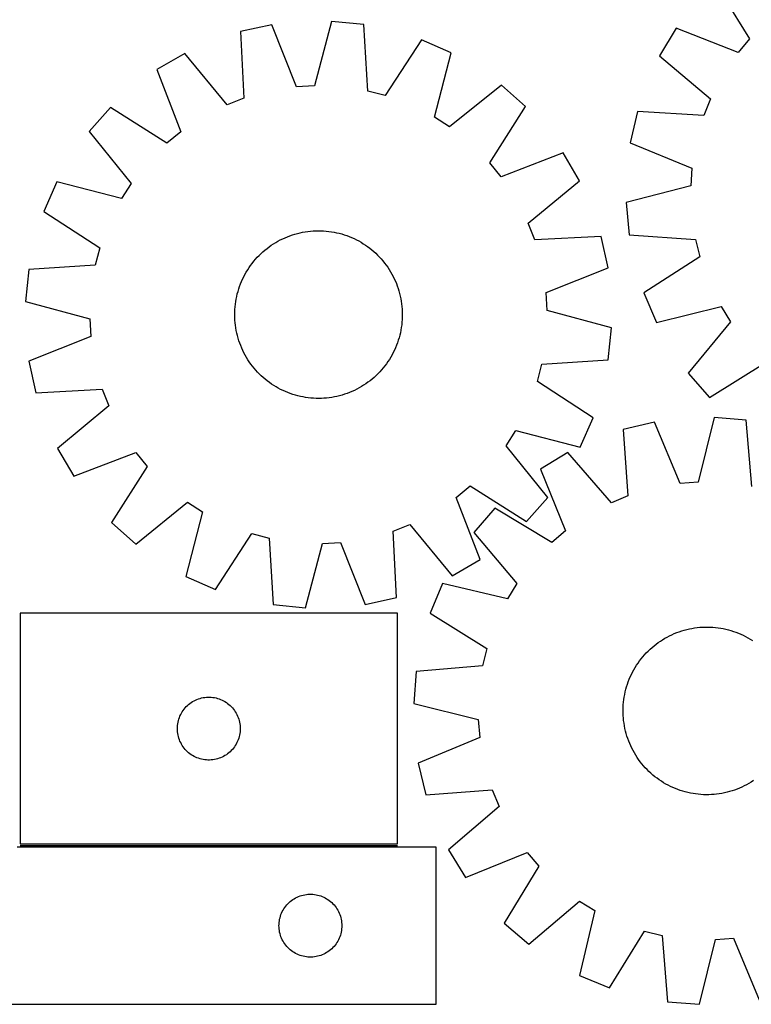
# Model space of a CAD drawing. Header units: millimetres. Extents: x 7 to 1493, y 7 to 2993.
# Tile 6 of 13: x 392 to 742, y 2116 to 2585. Entities that reach past the tile are written whole.
import ezdxf

# ---------------------------------------------------------------- set-up
doc = ezdxf.new("R2010")
doc.units = ezdxf.units.MM
doc.layers.add('COMMON', color=5, linetype='CONTINUOUS', true_color=0x0000ff)
doc.layers.add('CUT', color=7, linetype='CONTINUOUS', true_color=0x000000)

msp = doc.modelspace()

# ---------------------------------------------------------------- linework, layer by layer
at = {"layer": 'COMMON'}
msp.add_line((392.545868, 2191.451934), (572.545868, 2191.451934), dxfattribs=at)
at = {"layer": 'CUT'}
for p, q in [((723.922159, 2603.182704), (740.68243, 2576.199968)), ((541.193387, 2584.537538), (532.95481, 2553.860175)), ((556.502927, 2583.005045), (541.193387, 2584.537538)), ((558.497327, 2551.303355), (556.502927, 2583.005045)), ((512.701396, 2582.902831), (497.667592, 2579.629411)), ((497.667592, 2579.629411), (499.312066, 2547.907644)), ((524.394544, 2553.369036), (512.701396, 2582.902831)), ((705.639824, 2581.268735), (697.752862, 2568.057892)), ((735.189601, 2569.616034), (705.639824, 2581.268735)), ((584.105573, 2575.755234), (566.790394, 2549.125188)), ((598.192244, 2569.566838), (584.105573, 2575.755234)), ((740.68243, 2576.199968), (735.189601, 2569.616034)), ((471.07525, 2569.270202), (457.788795, 2561.511294)), ((491.322539, 2544.795276), (471.07525, 2569.270202)), ((590.29267, 2538.800436), (598.192244, 2569.566838)), ((697.752862, 2568.057892), (722.030951, 2547.574994)), ((457.788795, 2561.511294), (469.155348, 2531.850272)), ((532.95481, 2553.860175), (524.394544, 2553.369036)), ((566.790394, 2549.125188), (558.497327, 2551.303355)), ((622.203606, 2554.142172), (597.506755, 2534.166178)), ((633.688507, 2543.903637), (622.203606, 2554.142172)), ((499.312066, 2547.907644), (491.322539, 2544.795276)), ((722.030951, 2547.574994), (718.841508, 2539.615922)), ((435.699147, 2543.441616), (425.460612, 2531.956715)), ((462.518631, 2526.421334), (435.699147, 2543.441616)), ((616.668225, 2517.084153), (633.688507, 2543.903637)), ((687.137117, 2541.566916), (683.718545, 2526.565452)), ((718.841508, 2539.615922), (687.137117, 2541.566916)), ((597.506755, 2534.166178), (590.29267, 2538.800436)), ((425.460612, 2531.956715), (445.436606, 2507.259864)), ((469.155348, 2531.850272), (462.518631, 2526.421334)), ((683.718545, 2526.565452), (713.137944, 2514.587401)), ((651.758184, 2521.813989), (622.097162, 2510.447436)), ((659.517093, 2508.527534), (651.758184, 2521.813989)), ((622.097162, 2510.447436), (616.668225, 2517.084153)), ((713.137944, 2514.587401), (712.564092, 2506.032282)), ((410.035946, 2507.945353), (403.84755, 2493.858682)), ((440.802348, 2500.045779), (410.035946, 2507.945353)), ((635.042167, 2488.280245), (659.517093, 2508.527534)), ((445.436606, 2507.259864), (440.802348, 2500.045779)), ((712.564092, 2506.032282), (681.808534, 2498.090592)), ((403.84755, 2493.858682), (430.477596, 2476.543503)), ((681.808534, 2498.090592), (683.192986, 2482.766955)), ((529.818915, 2484.350728), (531.067587, 2484.491532)), ((531.067587, 2484.491532), (532.320065, 2484.593046)), ((532.320065, 2484.593046), (533.575114, 2484.655168)), ((533.575114, 2484.655168), (534.831495, 2484.677838)), ((534.831495, 2484.677838), (536.087968, 2484.661032)), ((536.087968, 2484.661032), (537.343293, 2484.604768)), ((537.343293, 2484.604768), (538.596232, 2484.509101)), ((538.596232, 2484.509101), (539.845547, 2484.374126)), ((539.845547, 2484.374126), (541.090006, 2484.199975)), ((638.154535, 2480.290718), (635.042167, 2488.280245)), ((514.482893, 2479.060019), (515.572946, 2479.68515)), ((515.572946, 2479.68515), (516.682098, 2480.275734)), ((516.682098, 2480.275734), (517.809253, 2480.831187)), ((517.809253, 2480.831187), (518.9533, 2481.350961)), ((518.9533, 2481.350961), (520.113108, 2481.834543)), ((520.113108, 2481.834543), (521.287533, 2482.281456)), ((521.287533, 2482.281456), (522.475417, 2482.691259)), ((522.475417, 2482.691259), (523.675587, 2483.063548)), ((523.675587, 2483.063548), (524.886859, 2483.397954)), ((524.886859, 2483.397954), (526.108037, 2483.694149)), ((526.108037, 2483.694149), (527.337916, 2483.951839)), ((527.337916, 2483.951839), (528.575283, 2484.170771)), ((528.575283, 2484.170771), (529.818915, 2484.350728)), ((541.090006, 2484.199975), (542.328381, 2483.98682)), ((542.328381, 2483.98682), (543.559449, 2483.734873)), ((543.559449, 2483.734873), (544.781996, 2483.444381)), ((544.781996, 2483.444381), (545.994815, 2483.115631)), ((545.994815, 2483.115631), (547.19671, 2482.748948)), ((547.19671, 2482.748948), (548.386493, 2482.344694)), ((548.386493, 2482.344694), (549.562992, 2481.903266)), ((549.562992, 2481.903266), (550.725044, 2481.425102)), ((550.725044, 2481.425102), (551.871504, 2480.910673)), ((551.871504, 2480.910673), (553.001239, 2480.360487)), ((553.001239, 2480.360487), (554.113135, 2479.775086)), ((554.113135, 2479.775086), (555.206095, 2479.155049)), ((669.876301, 2481.935193), (638.154535, 2480.290718)), ((673.149722, 2466.901388), (669.876301, 2481.935193)), ((683.192986, 2482.766955), (714.873919, 2480.466246)), ((714.873919, 2480.466246), (716.97183, 2472.152513)), ((430.477596, 2476.543503), (428.299429, 2468.250436)), ((508.402418, 2474.620579), (509.356026, 2475.438894)), ((509.356026, 2475.438894), (510.334867, 2476.226851)), ((510.334867, 2476.226851), (511.337976, 2476.983673)), ((511.337976, 2476.983673), (512.364362, 2477.708613)), ((512.364362, 2477.708613), (513.413012, 2478.400956)), ((513.413012, 2478.400956), (514.482893, 2479.060019)), ((555.206095, 2479.155049), (556.279039, 2478.500987)), ((556.279039, 2478.500987), (557.33091, 2477.813546)), ((557.33091, 2477.813546), (558.360668, 2477.093404)), ((558.360668, 2477.093404), (559.367298, 2476.341271)), ((559.367298, 2476.341271), (560.349806, 2475.557891)), ((560.349806, 2475.557891), (561.307223, 2474.744036)), ((504.044893, 2470.102915), (504.858748, 2471.060332)), ((504.858748, 2471.060332), (505.702274, 2471.991713)), ((505.702274, 2471.991713), (506.57464, 2472.896138)), ((506.57464, 2472.896138), (507.474984, 2473.772715)), ((507.474984, 2473.772715), (508.402418, 2474.620579)), ((561.307223, 2474.744036), (562.238603, 2473.90051)), ((562.238603, 2473.90051), (563.143029, 2473.028144)), ((563.143029, 2473.028144), (564.019606, 2472.1278)), ((564.019606, 2472.1278), (564.86747, 2471.200366)), ((564.86747, 2471.200366), (565.685785, 2470.246758)), ((716.97183, 2472.152513), (690.175673, 2455.095528)), ((396.597739, 2466.256036), (395.065246, 2450.946496)), ((428.299429, 2468.250436), (396.597739, 2466.256036)), ((500.447735, 2464.959204), (501.101797, 2466.032148)), ((501.101797, 2466.032148), (501.789238, 2467.084019)), ((501.789238, 2467.084019), (502.50938, 2468.113777)), ((502.50938, 2468.113777), (503.261513, 2469.120407)), ((503.261513, 2469.120407), (504.044893, 2470.102915)), ((565.685785, 2470.246758), (566.473742, 2469.267917)), ((566.473742, 2469.267917), (567.230564, 2468.264808)), ((567.230564, 2468.264808), (567.955504, 2467.238422)), ((567.955504, 2467.238422), (568.647847, 2466.189772)), ((568.647847, 2466.189772), (569.30691, 2465.119892)), ((643.615927, 2455.20824), (673.149722, 2466.901388)), ((498.177682, 2460.478154), (498.692111, 2461.624613)), ((498.692111, 2461.624613), (499.242297, 2462.754348)), ((499.242297, 2462.754348), (499.827698, 2463.866245)), ((499.827698, 2463.866245), (500.447735, 2464.959204)), ((569.30691, 2465.119892), (569.932041, 2464.029838)), ((569.932041, 2464.029838), (570.522625, 2462.920686)), ((570.522625, 2462.920686), (571.078078, 2461.793531)), ((571.078078, 2461.793531), (571.597852, 2460.649484)), ((496.487153, 2455.747924), (496.853836, 2456.949819)), ((496.853836, 2456.949819), (497.258091, 2458.139602)), ((497.258091, 2458.139602), (497.699518, 2459.316101)), ((497.699518, 2459.316101), (498.177682, 2460.478154)), ((571.597852, 2460.649484), (572.081434, 2459.489676)), ((572.081434, 2459.489676), (572.528347, 2458.315251)), ((572.528347, 2458.315251), (572.93815, 2457.127367)), ((572.93815, 2457.127367), (573.310439, 2455.927197)), ((495.402809, 2450.843115), (495.615964, 2452.08149)), ((495.615964, 2452.08149), (495.867911, 2453.312558)), ((495.867911, 2453.312558), (496.158403, 2454.535105)), ((496.158403, 2454.535105), (496.487153, 2455.747924)), ((573.310439, 2455.927197), (573.644845, 2454.715925)), ((573.644845, 2454.715925), (573.94104, 2453.494747)), ((573.94104, 2453.494747), (574.19873, 2452.264868)), ((574.19873, 2452.264868), (574.417662, 2451.027501)), ((644.107066, 2446.647974), (643.615927, 2455.20824)), ((690.175673, 2455.095528), (696.22763, 2440.949703)), ((395.065246, 2450.946496), (425.742609, 2442.707919)), ((494.941752, 2445.841077), (494.998016, 2447.096402)), ((494.998016, 2447.096402), (495.093683, 2448.349341)), ((495.093683, 2448.349341), (495.228659, 2449.598656)), ((495.228659, 2449.598656), (495.402809, 2450.843115)), ((574.417662, 2451.027501), (574.597619, 2449.783869)), ((574.597619, 2449.783869), (574.738423, 2448.535197)), ((574.738423, 2448.535197), (574.839937, 2447.282719)), ((574.839937, 2447.282719), (574.902059, 2446.02767)), ((696.22763, 2440.949703), (727.068946, 2448.551544)), ((727.068946, 2448.551544), (731.633262, 2441.293005)), ((425.742609, 2442.707919), (426.233748, 2434.147653)), ((494.924946, 2444.584604), (494.941752, 2445.841077)), ((494.947616, 2443.328223), (494.924946, 2444.584604)), ((495.009738, 2442.073174), (494.947616, 2443.328223)), ((574.851659, 2442.259491), (574.755992, 2441.006553)), ((574.907923, 2443.514816), (574.851659, 2442.259491)), ((574.902059, 2446.02767), (574.924729, 2444.771289)), ((574.924729, 2444.771289), (574.907923, 2443.514816)), ((674.784429, 2438.409397), (644.107066, 2446.647974)), ((495.111252, 2440.820696), (495.009738, 2442.073174)), ((495.252056, 2439.572025), (495.111252, 2440.820696)), ((495.432013, 2438.328392), (495.252056, 2439.572025)), ((495.650945, 2437.091025), (495.432013, 2438.328392)), ((574.446866, 2438.512778), (574.233711, 2437.274404)), ((574.621016, 2439.757237), (574.446866, 2438.512778)), ((574.755992, 2441.006553), (574.621016, 2439.757237)), ((673.251936, 2423.099858), (674.784429, 2438.409397)), ((731.633262, 2441.293005), (711.419501, 2416.79038)), ((426.233748, 2434.147653), (396.699953, 2422.454505)), ((495.908635, 2435.861146), (495.650945, 2437.091025)), ((496.20483, 2434.639968), (495.908635, 2435.861146)), ((496.539236, 2433.428697), (496.20483, 2434.639968)), ((496.911525, 2432.228527), (496.539236, 2433.428697)), ((573.362522, 2433.607969), (572.995839, 2432.406074)), ((573.691272, 2434.820788), (573.362522, 2433.607969)), ((573.981764, 2436.043335), (573.691272, 2434.820788)), ((574.233711, 2437.274404), (573.981764, 2436.043335)), ((497.321328, 2431.040643), (496.911525, 2432.228527)), ((497.768241, 2429.866217), (497.321328, 2431.040643)), ((498.251823, 2428.706409), (497.768241, 2429.866217)), ((498.771597, 2427.562363), (498.251823, 2428.706409)), ((571.671993, 2428.87774), (571.157564, 2427.73128)), ((572.150157, 2430.039792), (571.671993, 2428.87774)), ((572.591584, 2431.216291), (572.150157, 2430.039792)), ((572.995839, 2432.406074), (572.591584, 2431.216291)), ((499.32705, 2426.435207), (498.771597, 2427.562363)), ((499.917634, 2425.326056), (499.32705, 2426.435207)), ((500.542765, 2424.236002), (499.917634, 2425.326056)), ((501.201828, 2423.166122), (500.542765, 2424.236002)), ((568.747878, 2423.323745), (568.060437, 2422.271874)), ((569.40194, 2424.396689), (568.747878, 2423.323745)), ((570.021977, 2425.489649), (569.40194, 2424.396689)), ((570.607378, 2426.601545), (570.021977, 2425.489649)), ((571.157564, 2427.73128), (570.607378, 2426.601545)), ((396.699953, 2422.454505), (399.973374, 2407.420701)), ((501.894171, 2422.117471), (501.201828, 2423.166122)), ((502.619111, 2421.091085), (501.894171, 2422.117471)), ((503.375933, 2420.087976), (502.619111, 2421.091085)), ((504.16389, 2419.109135), (503.375933, 2420.087976)), ((504.982205, 2418.155527), (504.16389, 2419.109135)), ((565.804782, 2419.252978), (564.990927, 2418.295561)), ((566.588162, 2420.235486), (565.804782, 2419.252978)), ((567.340294, 2421.242116), (566.588162, 2420.235486)), ((568.060437, 2422.271874), (567.340294, 2421.242116)), ((639.372079, 2412.81239), (641.550246, 2421.105457)), ((641.550246, 2421.105457), (673.251936, 2423.099858)), ((721.546554, 2405.207058), (748.52929, 2421.96733)), ((505.830069, 2417.228093), (504.982205, 2418.155527)), ((506.706646, 2416.327749), (505.830069, 2417.228093)), ((507.611072, 2415.455384), (506.706646, 2416.327749)), ((508.542452, 2414.611857), (507.611072, 2415.455384)), ((509.499869, 2413.798002), (508.542452, 2414.611857)), ((560.493649, 2413.917), (559.514808, 2413.129042)), ((561.447257, 2414.735314), (560.493649, 2413.917)), ((562.374691, 2415.583178), (561.447257, 2414.735314)), ((563.275035, 2416.459755), (562.374691, 2415.583178)), ((564.1474, 2417.364181), (563.275035, 2416.459755)), ((564.990927, 2418.295561), (564.1474, 2417.364181)), ((711.419501, 2416.79038), (721.546554, 2405.207058)), ((510.482377, 2413.014622), (509.499869, 2413.798002)), ((511.489007, 2412.26249), (510.482377, 2413.014622)), ((512.518765, 2411.542347), (511.489007, 2412.26249)), ((513.570636, 2410.854906), (512.518765, 2411.542347)), ((514.64358, 2410.200844), (513.570636, 2410.854906)), ((515.73654, 2409.580807), (514.64358, 2410.200844)), ((516.848436, 2408.995406), (515.73654, 2409.580807)), ((554.276729, 2409.670743), (553.167577, 2409.080159)), ((555.366782, 2410.295874), (554.276729, 2409.670743)), ((556.436663, 2410.954937), (555.366782, 2410.295874)), ((557.485313, 2411.64728), (556.436663, 2410.954937)), ((558.511699, 2412.37222), (557.485313, 2411.64728)), ((559.514808, 2413.129042), (558.511699, 2412.37222)), ((666.002125, 2395.497211), (639.372079, 2412.81239)), ((399.973374, 2407.420701), (431.69514, 2409.065175)), ((431.69514, 2409.065175), (434.807508, 2401.075648)), ((517.978171, 2408.44522), (516.848436, 2408.995406)), ((519.124631, 2407.930791), (517.978171, 2408.44522)), ((520.286683, 2407.452627), (519.124631, 2407.930791)), ((521.463182, 2407.0112), (520.286683, 2407.452627)), ((522.652965, 2406.606945), (521.463182, 2407.0112)), ((523.85486, 2406.240262), (522.652965, 2406.606945)), ((525.067679, 2405.911512), (523.85486, 2406.240262)), ((526.290226, 2405.62102), (525.067679, 2405.911512)), ((527.521294, 2405.369073), (526.290226, 2405.62102)), ((528.759669, 2405.155919), (527.521294, 2405.369073)), ((530.004128, 2404.981768), (528.759669, 2405.155919)), ((531.253443, 2404.846792), (530.004128, 2404.981768)), ((532.506382, 2404.751125), (531.253443, 2404.846792)), ((533.761707, 2404.694861), (532.506382, 2404.751125)), ((535.01818, 2404.678056), (533.761707, 2404.694861)), ((536.274561, 2404.700725), (535.01818, 2404.678056)), ((537.52961, 2404.762847), (536.274561, 2404.700725)), ((538.782088, 2404.864361), (537.52961, 2404.762847)), ((540.03076, 2405.005166), (538.782088, 2404.864361)), ((541.274392, 2405.185123), (540.03076, 2405.005166)), ((542.511759, 2405.404054), (541.274392, 2405.185123)), ((543.741638, 2405.661744), (542.511759, 2405.404054)), ((544.962816, 2405.957939), (543.741638, 2405.661744)), ((546.174087, 2406.292345), (544.962816, 2405.957939)), ((547.374258, 2406.664634), (546.174087, 2406.292345)), ((548.562142, 2407.074437), (547.374258, 2406.664634)), ((549.736567, 2407.52135), (548.562142, 2407.074437)), ((550.896375, 2408.004932), (549.736567, 2407.52135)), ((552.040422, 2408.524706), (550.896375, 2408.004932)), ((553.167577, 2409.080159), (552.040422, 2408.524706)), ((434.807508, 2401.075648), (410.332582, 2380.828359)), ((659.813729, 2381.41054), (666.002125, 2395.497211)), ((723.754299, 2395.613478), (716.135125, 2364.77644)), ((739.091594, 2394.389575), (723.754299, 2395.613478)), ((695.301002, 2393.405376), (680.336162, 2389.829893)), ((707.586484, 2364.113028), (695.301002, 2393.405376)), ((741.723948, 2362.734473), (739.091594, 2394.389575)), ((624.413069, 2382.096029), (629.047327, 2389.310114)), ((629.047327, 2389.310114), (659.813729, 2381.41054)), ((680.336162, 2389.829893), (682.619065, 2358.147672)), ((644.389063, 2357.399179), (624.413069, 2382.096029)), ((410.332582, 2380.828359), (418.09149, 2367.541904)), ((418.09149, 2367.541904), (447.752513, 2378.908457)), ((447.752513, 2378.908457), (453.18145, 2372.271741)), ((653.957809, 2378.937311), (640.830285, 2370.912434)), ((674.69383, 2354.875054), (653.957809, 2378.937311)), ((453.18145, 2372.271741), (436.161168, 2345.452256)), ((640.830285, 2370.912434), (652.791799, 2341.486307)), ((600.694327, 2357.505622), (607.331044, 2362.93456)), ((607.331044, 2362.93456), (634.150528, 2345.914278)), ((716.135125, 2364.77644), (707.586484, 2364.113028)), ((682.619065, 2358.147672), (674.69383, 2354.875054)), ((447.646069, 2335.213721), (472.34292, 2355.189715)), ((472.34292, 2355.189715), (479.557005, 2350.555457)), ((612.06088, 2327.8446), (600.694327, 2357.505622)), ((634.150528, 2345.914278), (644.389063, 2357.399179)), ((479.557005, 2350.555457), (471.657431, 2319.789055)), ((619.108974, 2352.401613), (609.103779, 2340.712874)), ((646.265748, 2335.924831), (619.108974, 2352.401613)), ((436.161168, 2345.452256), (447.646069, 2335.213721)), ((570.537609, 2341.448249), (578.527136, 2344.560618)), ((578.527136, 2344.560618), (598.774425, 2320.085691)), ((485.744102, 2313.600659), (503.059281, 2340.230705)), ((503.059281, 2340.230705), (511.352348, 2338.052538)), ((572.182083, 2309.726483), (570.537609, 2341.448249)), ((609.103779, 2340.712874), (629.573029, 2316.423276)), ((652.791799, 2341.486307), (646.265748, 2335.924831)), ((511.352348, 2338.052538), (513.346748, 2306.350849)), ((528.656288, 2304.818355), (536.894865, 2335.495718)), ((536.894865, 2335.495718), (545.455131, 2335.986857)), ((545.455131, 2335.986857), (557.148279, 2306.453062)), ((598.774425, 2320.085691), (612.06088, 2327.8446)), ((471.657431, 2319.789055), (485.744102, 2313.600659)), ((594.165743, 2316.395783), (588.262257, 2302.187356)), ((625.084976, 2309.117336), (594.165743, 2316.395783)), ((629.573029, 2316.423276), (625.084976, 2309.117336)), ((513.346748, 2306.350849), (528.656288, 2304.818355)), ((557.148279, 2306.453062), (572.182083, 2309.726483)), ((572.545868, 2302.201935), (392.545868, 2302.201935)), ((392.545868, 2302.201935), (392.545868, 2192.201935)), ((572.545868, 2192.201935), (572.545868, 2302.201935)), ((588.262257, 2302.187356), (615.235569, 2285.411921)), ((702.463181, 2291.457282), (703.596529, 2291.999988)), ((703.596529, 2291.999988), (704.746364, 2292.506826)), ((704.746364, 2292.506826), (705.911552, 2292.977297)), ((705.911552, 2292.977297), (707.090944, 2293.410937)), ((707.090944, 2293.410937), (708.283374, 2293.807317)), ((708.283374, 2293.807317), (709.487666, 2294.166047)), ((709.487666, 2294.166047), (710.702632, 2294.486771)), ((710.702632, 2294.486771), (711.927073, 2294.769175)), ((711.927073, 2294.769175), (713.15978, 2295.012978)), ((713.15978, 2295.012978), (714.399537, 2295.217941)), ((714.399537, 2295.217941), (715.64512, 2295.383861)), ((715.64512, 2295.383861), (716.8953, 2295.510574)), ((716.8953, 2295.510574), (718.148844, 2295.597956)), ((718.148844, 2295.597956), (719.404513, 2295.64592)), ((719.404513, 2295.64592), (720.66107, 2295.654418)), ((720.66107, 2295.654418), (721.917274, 2295.623444)), ((721.917274, 2295.623444), (723.171884, 2295.553026)), ((723.171884, 2295.553026), (724.423664, 2295.443234)), ((724.423664, 2295.443234), (725.671378, 2295.294178)), ((725.671378, 2295.294178), (726.913793, 2295.106003)), ((726.913793, 2295.106003), (728.149686, 2294.878896)), ((728.149686, 2294.878896), (729.377834, 2294.61308)), ((729.377834, 2294.61308), (730.597027, 2294.308819)), ((730.597027, 2294.308819), (731.806062, 2293.966412)), ((731.806062, 2293.966412), (733.003744, 2293.586198)), ((733.003744, 2293.586198), (734.188893, 2293.168551)), ((734.188893, 2293.168551), (735.360339, 2292.713883)), ((735.360339, 2292.713883), (736.516925, 2292.222644)), ((736.516925, 2292.222644), (737.65751, 2291.695318)), ((695.083025, 2286.703372), (696.07069, 2287.48024)), ((696.07069, 2287.48024), (697.082271, 2288.225701)), ((697.082271, 2288.225701), (698.116767, 2288.93902)), ((698.116767, 2288.93902), (699.173159, 2289.619492)), ((699.173159, 2289.619492), (700.250404, 2290.266447)), ((700.250404, 2290.266447), (701.347439, 2290.879245)), ((701.347439, 2290.879245), (702.463181, 2291.457282)), ((737.65751, 2291.695318), (738.780968, 2291.132426)), ((738.780968, 2291.132426), (739.886191, 2290.534522)), ((739.886191, 2290.534522), (740.972089, 2289.902198)), ((740.972089, 2289.902198), (742.037588, 2289.236077)), ((615.235569, 2285.411921), (613.224836, 2277.076676)), ((690.536652, 2282.375809), (691.390629, 2283.297617)), ((691.390629, 2283.297617), (692.273139, 2284.192146)), ((692.273139, 2284.192146), (693.183312, 2285.058514)), ((693.183312, 2285.058514), (694.120249, 2285.895865)), ((694.120249, 2285.895865), (695.083025, 2286.703372)), ((686.723233, 2277.390316), (687.422493, 2278.434366)), ((687.422493, 2278.434366), (688.154203, 2279.455937)), ((688.154203, 2279.455937), (688.91764, 2280.454021)), ((688.91764, 2280.454021), (689.712051, 2281.427632)), ((689.712051, 2281.427632), (690.536652, 2282.375809)), ((581.569735, 2274.444322), (580.345831, 2259.107027)), ((613.224836, 2277.076676), (581.569735, 2274.444322)), ((684.263992, 2273.010237), (684.826884, 2274.133696)), ((684.826884, 2274.133696), (685.424787, 2275.238919)), ((685.424787, 2275.238919), (686.057112, 2276.324816)), ((686.057112, 2276.324816), (686.723233, 2277.390316)), ((681.992897, 2267.158789), (682.373112, 2268.356472)), ((682.373112, 2268.356472), (682.790759, 2269.541621)), ((682.790759, 2269.541621), (683.245427, 2270.713066)), ((683.245427, 2270.713066), (683.736666, 2271.869652)), ((683.736666, 2271.869652), (684.263992, 2273.010237)), ((681.080414, 2263.502413), (681.346229, 2264.730562)), ((681.346229, 2264.730562), (681.65049, 2265.949755)), ((681.65049, 2265.949755), (681.992897, 2267.158789)), ((472.93697, 2258.720142), (473.542654, 2259.199524)), ((473.542654, 2259.199524), (474.172212, 2259.64709)), ((474.172212, 2259.64709), (474.823976, 2260.061654)), ((474.823976, 2260.061654), (475.496217, 2260.442117)), ((475.496217, 2260.442117), (476.187152, 2260.787469)), ((476.187152, 2260.787469), (476.89495, 2261.096794)), ((476.89495, 2261.096794), (477.617732, 2261.369273)), ((477.617732, 2261.369273), (478.353584, 2261.604183)), ((478.353584, 2261.604183), (479.100552, 2261.800901)), ((479.100552, 2261.800901), (479.856657, 2261.958904)), ((479.856657, 2261.958904), (480.619893, 2262.077775)), ((480.619893, 2262.077775), (481.388236, 2262.157198)), ((481.388236, 2262.157198), (482.159649, 2262.196962)), ((482.159649, 2262.196962), (482.932087, 2262.196962)), ((482.932087, 2262.196962), (483.7035, 2262.157198)), ((483.7035, 2262.157198), (484.471843, 2262.077775)), ((484.471843, 2262.077775), (485.23508, 2261.958904)), ((485.23508, 2261.958904), (485.991184, 2261.800901)), ((485.991184, 2261.800901), (486.738153, 2261.604183)), ((486.738153, 2261.604183), (487.474004, 2261.369273)), ((487.474004, 2261.369273), (488.196787, 2261.096794)), ((488.196787, 2261.096794), (488.904584, 2260.787469)), ((488.904584, 2260.787469), (489.595519, 2260.442117)), ((489.595519, 2260.442117), (490.26776, 2260.061654)), ((490.26776, 2260.061654), (490.919524, 2259.64709)), ((490.919524, 2259.64709), (491.549082, 2259.199524)), ((491.549082, 2259.199524), (492.154766, 2258.720142)), ((580.345831, 2259.107027), (611.18287, 2251.487852)), ((680.406284, 2258.524612), (680.516075, 2259.776392)), ((680.516075, 2259.776392), (680.665132, 2261.024105)), ((680.665132, 2261.024105), (680.853307, 2262.266521)), ((680.853307, 2262.266521), (681.080414, 2263.502413)), ((469.128562, 2253.908342), (469.49159, 2254.590156)), ((469.49159, 2254.590156), (469.889235, 2255.252378)), ((469.889235, 2255.252378), (470.320443, 2255.893251)), ((470.320443, 2255.893251), (470.784071, 2256.511077)), ((470.784071, 2256.511077), (471.278889, 2257.104217)), ((471.278889, 2257.104217), (471.803585, 2257.671097)), ((471.803585, 2257.671097), (472.356768, 2258.210215)), ((472.356768, 2258.210215), (472.93697, 2258.720142)), ((492.154766, 2258.720142), (492.734968, 2258.210215)), ((492.734968, 2258.210215), (493.288151, 2257.671097)), ((493.288151, 2257.671097), (493.812847, 2257.104217)), ((493.812847, 2257.104217), (494.307665, 2256.511077)), ((494.307665, 2256.511077), (494.771293, 2255.893251)), ((494.771293, 2255.893251), (495.202502, 2255.252378)), ((495.202502, 2255.252378), (495.600147, 2254.590156)), ((495.600147, 2254.590156), (495.963174, 2253.908342)), ((680.304891, 2256.013798), (680.335866, 2257.270001)), ((680.31339, 2254.757241), (680.304891, 2256.013798)), ((680.361354, 2253.501571), (680.31339, 2254.757241)), ((680.335866, 2257.270001), (680.406284, 2258.524612)), ((467.72455, 2249.510294), (467.863033, 2250.270216)), ((467.863033, 2250.270216), (468.040452, 2251.022002)), ((468.040452, 2251.022002), (468.256337, 2251.763657)), ((468.256337, 2251.763657), (468.510116, 2252.493216)), ((468.510116, 2252.493216), (468.801115, 2253.208744)), ((468.801115, 2253.208744), (469.128562, 2253.908342)), ((495.963174, 2253.908342), (496.290622, 2253.208744)), ((496.290622, 2253.208744), (496.58162, 2252.493216)), ((496.58162, 2252.493216), (496.835399, 2251.763657)), ((496.835399, 2251.763657), (497.051284, 2251.022002)), ((497.051284, 2251.022002), (497.228703, 2250.270216)), ((497.228703, 2250.270216), (497.367187, 2249.510294)), ((611.18287, 2251.487852), (611.846282, 2242.939212)), ((680.448735, 2252.248028), (680.361354, 2253.501571)), ((680.575449, 2250.997848), (680.448735, 2252.248028)), ((680.741369, 2249.752264), (680.575449, 2250.997848)), ((680.946332, 2248.512508), (680.741369, 2249.752264)), ((467.545868, 2247.201935), (467.565757, 2247.974116)), ((467.565757, 2246.429754), (467.545868, 2247.201935)), ((467.565757, 2247.974116), (467.62537, 2248.74425)), ((467.62537, 2245.65962), (467.565757, 2246.429754)), ((467.62537, 2248.74425), (467.72455, 2249.510294)), ((467.72455, 2244.893576), (467.62537, 2245.65962)), ((467.863033, 2244.133654), (467.72455, 2244.893576)), ((497.367187, 2244.893576), (497.228703, 2244.133654)), ((497.367187, 2249.510294), (497.466366, 2248.74425)), ((497.466366, 2245.65962), (497.367187, 2244.893576)), ((497.466366, 2248.74425), (497.52598, 2247.974116)), ((497.52598, 2246.429754), (497.466366, 2245.65962)), ((497.52598, 2247.974116), (497.545868, 2247.201935)), ((497.545868, 2247.201935), (497.52598, 2246.429754)), ((681.190135, 2247.2798), (680.946332, 2248.512508)), ((681.472538, 2246.05536), (681.190135, 2247.2798)), ((681.793263, 2244.840394), (681.472538, 2246.05536)), ((468.040452, 2243.381868), (467.863033, 2244.133654)), ((468.256337, 2242.640212), (468.040452, 2243.381868)), ((468.510116, 2241.910654), (468.256337, 2242.640212)), ((468.801115, 2241.195126), (468.510116, 2241.910654)), ((469.128562, 2240.495528), (468.801115, 2241.195126)), ((469.49159, 2239.813714), (469.128562, 2240.495528)), ((495.963174, 2240.495528), (495.600147, 2239.813714)), ((496.290622, 2241.195126), (495.963174, 2240.495528)), ((496.58162, 2241.910654), (496.290622, 2241.195126)), ((496.835399, 2242.640212), (496.58162, 2241.910654)), ((497.051284, 2243.381868), (496.835399, 2242.640212)), ((497.228703, 2244.133654), (497.051284, 2243.381868)), ((611.846282, 2242.939212), (582.553933, 2230.65373)), ((682.151992, 2243.636101), (681.793263, 2244.840394)), ((682.548372, 2242.443671), (682.151992, 2243.636101)), ((682.982012, 2241.26428), (682.548372, 2242.443671)), ((683.452483, 2240.099092), (682.982012, 2241.26428)), ((469.889235, 2239.151492), (469.49159, 2239.813714)), ((470.320443, 2238.510618), (469.889235, 2239.151492)), ((470.784071, 2237.892793), (470.320443, 2238.510618)), ((471.278889, 2237.299653), (470.784071, 2237.892793)), ((471.803585, 2236.732773), (471.278889, 2237.299653)), ((472.356768, 2236.193654), (471.803585, 2236.732773)), ((472.93697, 2235.683728), (472.356768, 2236.193654)), ((473.542654, 2235.204346), (472.93697, 2235.683728)), ((492.154766, 2235.683728), (491.549082, 2235.204346)), ((492.734968, 2236.193654), (492.154766, 2235.683728)), ((493.288151, 2236.732773), (492.734968, 2236.193654)), ((493.812847, 2237.299653), (493.288151, 2236.732773)), ((494.307665, 2237.892793), (493.812847, 2237.299653)), ((494.771293, 2238.510618), (494.307665, 2237.892793)), ((495.202502, 2239.151492), (494.771293, 2238.510618)), ((495.600147, 2239.813714), (495.202502, 2239.151492)), ((683.959322, 2238.949256), (683.452483, 2240.099092)), ((684.502028, 2237.815908), (683.959322, 2238.949256)), ((685.080065, 2236.700167), (684.502028, 2237.815908)), ((685.692863, 2235.603132), (685.080065, 2236.700167)), ((686.339817, 2234.525887), (685.692863, 2235.603132)), ((474.172212, 2234.75678), (473.542654, 2235.204346)), ((474.823976, 2234.342216), (474.172212, 2234.75678)), ((475.496217, 2233.961753), (474.823976, 2234.342216)), ((476.187152, 2233.616401), (475.496217, 2233.961753)), ((476.89495, 2233.307075), (476.187152, 2233.616401)), ((477.617732, 2233.034597), (476.89495, 2233.307075)), ((478.353584, 2232.799687), (477.617732, 2233.034597)), ((479.100552, 2232.602969), (478.353584, 2232.799687)), ((479.856657, 2232.444966), (479.100552, 2232.602969)), ((480.619893, 2232.326095), (479.856657, 2232.444966)), ((481.388236, 2232.246672), (480.619893, 2232.326095)), ((482.159649, 2232.206908), (481.388236, 2232.246672)), ((482.932087, 2232.206908), (482.159649, 2232.206908)), ((483.7035, 2232.246672), (482.932087, 2232.206908)), ((484.471843, 2232.326095), (483.7035, 2232.246672)), ((485.23508, 2232.444966), (484.471843, 2232.326095)), ((485.991184, 2232.602969), (485.23508, 2232.444966)), ((486.738153, 2232.799687), (485.991184, 2232.602969)), ((487.474004, 2233.034597), (486.738153, 2232.799687)), ((488.196787, 2233.307075), (487.474004, 2233.034597)), ((488.904584, 2233.616401), (488.196787, 2233.307075)), ((489.595519, 2233.961753), (488.904584, 2233.616401)), ((490.26776, 2234.342216), (489.595519, 2233.961753)), ((490.919524, 2234.75678), (490.26776, 2234.342216)), ((491.549082, 2235.204346), (490.919524, 2234.75678)), ((687.02029, 2233.469495), (686.339817, 2234.525887)), ((687.733609, 2232.434998), (687.02029, 2233.469495)), ((688.47907, 2231.423418), (687.733609, 2232.434998)), ((689.255937, 2230.435752), (688.47907, 2231.423418)), ((582.553933, 2230.65373), (586.129417, 2215.688889)), ((690.063445, 2229.472976), (689.255937, 2230.435752)), ((690.900796, 2228.536039), (690.063445, 2229.472976)), ((691.767163, 2227.625867), (690.900796, 2228.536039)), ((692.661693, 2226.743356), (691.767163, 2227.625867)), ((693.583501, 2225.88938), (692.661693, 2226.743356)), ((694.531678, 2225.064779), (693.583501, 2225.88938)), ((695.505289, 2224.270368), (694.531678, 2225.064779)), ((696.503372, 2223.506931), (695.505289, 2224.270368)), ((697.524943, 2222.775221), (696.503372, 2223.506931)), ((698.568994, 2222.07596), (697.524943, 2222.775221)), ((699.634494, 2221.409839), (698.568994, 2222.07596)), ((700.720391, 2220.777515), (699.634494, 2221.409839)), ((741.433423, 2221.692545), (740.356178, 2221.04559)), ((742.489815, 2222.373017), (741.433423, 2221.692545)), ((586.129417, 2215.688889), (617.811637, 2217.971792)), ((617.811637, 2217.971792), (621.084255, 2210.046558)), ((701.825614, 2220.179612), (700.720391, 2220.777515)), ((702.949073, 2219.616719), (701.825614, 2220.179612)), ((704.089658, 2219.089393), (702.949073, 2219.616719)), ((705.246243, 2218.598154), (704.089658, 2219.089393)), ((706.417689, 2218.143487), (705.246243, 2218.598154)), ((707.602838, 2217.725839), (706.417689, 2218.143487)), ((708.80052, 2217.345625), (707.602838, 2217.725839)), ((710.009555, 2217.003218), (708.80052, 2217.345625)), ((711.228748, 2216.698957), (710.009555, 2217.003218)), ((712.456897, 2216.433141), (711.228748, 2216.698957)), ((729.90395, 2216.825266), (728.679509, 2216.542863)), ((731.118916, 2217.145991), (729.90395, 2216.825266)), ((732.323208, 2217.50472), (731.118916, 2217.145991)), ((733.515638, 2217.9011), (732.323208, 2217.50472)), ((734.69503, 2218.33474), (733.515638, 2217.9011)), ((735.860218, 2218.805211), (734.69503, 2218.33474)), ((737.010053, 2219.312049), (735.860218, 2218.805211)), ((738.143401, 2219.854755), (737.010053, 2219.312049)), ((739.259143, 2220.432792), (738.143401, 2219.854755)), ((740.356178, 2221.04559), (739.259143, 2220.432792)), ((713.692789, 2216.206034), (712.456897, 2216.433141)), ((714.935204, 2216.01786), (713.692789, 2216.206034)), ((716.182918, 2215.868803), (714.935204, 2216.01786)), ((717.434698, 2215.759012), (716.182918, 2215.868803)), ((718.689309, 2215.688594), (717.434698, 2215.759012)), ((719.945512, 2215.657619), (718.689309, 2215.688594)), ((721.202069, 2215.666117), (719.945512, 2215.657619)), ((722.457738, 2215.714081), (721.202069, 2215.666117)), ((723.711282, 2215.801463), (722.457738, 2215.714081)), ((724.961462, 2215.928176), (723.711282, 2215.801463)), ((726.207045, 2216.094096), (724.961462, 2215.928176)), ((727.446802, 2216.299059), (726.207045, 2216.094096)), ((728.679509, 2216.542863), (727.446802, 2216.299059)), ((621.084255, 2210.046558), (597.021999, 2189.310537)), ((591.045867, 2190.701934), (391.045867, 2190.701934)), ((392.545868, 2192.201935), (572.545868, 2192.201935)), ((591.045867, 2115.701934), (591.045867, 2190.701934)), ((597.021999, 2189.310537), (605.046876, 2176.183012)), ((605.046876, 2176.183012), (634.473002, 2188.144527)), ((634.473002, 2188.144527), (640.034479, 2181.618475)), ((640.034479, 2181.618475), (623.557696, 2154.461701)), ((521.436969, 2164.720141), (522.042653, 2165.199523)), ((522.042653, 2165.199523), (522.672211, 2165.647089)), ((522.672211, 2165.647089), (523.323975, 2166.061653)), ((523.323975, 2166.061653), (523.996216, 2166.442116)), ((523.996216, 2166.442116), (524.687151, 2166.787468)), ((524.687151, 2166.787468), (525.394949, 2167.096793)), ((525.394949, 2167.096793), (526.117731, 2167.369272)), ((526.117731, 2167.369272), (526.853583, 2167.604182)), ((526.853583, 2167.604182), (527.600551, 2167.8009)), ((527.600551, 2167.8009), (528.356656, 2167.958903)), ((528.356656, 2167.958903), (529.119892, 2168.077774)), ((529.119892, 2168.077774), (529.888235, 2168.157197)), ((529.888235, 2168.157197), (530.659648, 2168.196961)), ((530.659648, 2168.196961), (531.432086, 2168.196961)), ((531.432086, 2168.196961), (532.203499, 2168.157197)), ((532.203499, 2168.157197), (532.971842, 2168.077774)), ((532.971842, 2168.077774), (533.735079, 2167.958903)), ((533.735079, 2167.958903), (534.491183, 2167.8009)), ((534.491183, 2167.8009), (535.238152, 2167.604182)), ((535.238152, 2167.604182), (535.974003, 2167.369272)), ((535.974003, 2167.369272), (536.696786, 2167.096793)), ((536.696786, 2167.096793), (537.404583, 2166.787468)), ((537.404583, 2166.787468), (538.095518, 2166.442116)), ((538.095518, 2166.442116), (538.767759, 2166.061653)), ((538.767759, 2166.061653), (539.419523, 2165.647089)), ((539.419523, 2165.647089), (540.049081, 2165.199523)), ((540.049081, 2165.199523), (540.654765, 2164.720141)), ((517.628561, 2159.908341), (517.991589, 2160.590155)), ((517.991589, 2160.590155), (518.389234, 2161.252377)), ((518.389234, 2161.252377), (518.820442, 2161.89325)), ((518.820442, 2161.89325), (519.28407, 2162.511076)), ((519.28407, 2162.511076), (519.778888, 2163.104216)), ((519.778888, 2163.104216), (520.303584, 2163.671096)), ((520.303584, 2163.671096), (520.856767, 2164.210214)), ((520.856767, 2164.210214), (521.436969, 2164.720141)), ((540.654765, 2164.720141), (541.234967, 2164.210214)), ((541.234967, 2164.210214), (541.78815, 2163.671096)), ((541.78815, 2163.671096), (542.312846, 2163.104216)), ((542.312846, 2163.104216), (542.807664, 2162.511076)), ((542.807664, 2162.511076), (543.271292, 2161.89325)), ((543.271292, 2161.89325), (543.702501, 2161.252377)), ((543.702501, 2161.252377), (544.100146, 2160.590155)), ((544.100146, 2160.590155), (544.463173, 2159.908341)), ((635.246436, 2144.456507), (659.536034, 2164.925756)), ((659.536034, 2164.925756), (666.841973, 2160.437704)), ((666.841973, 2160.437704), (659.563526, 2129.518471)), ((516.224549, 2155.510293), (516.363032, 2156.270215)), ((516.363032, 2156.270215), (516.540451, 2157.022001)), ((516.540451, 2157.022001), (516.756336, 2157.763656)), ((516.756336, 2157.763656), (517.010115, 2158.493215)), ((517.010115, 2158.493215), (517.301114, 2159.208743)), ((517.301114, 2159.208743), (517.628561, 2159.908341)), ((544.463173, 2159.908341), (544.790621, 2159.208743)), ((544.790621, 2159.208743), (545.081619, 2158.493215)), ((545.081619, 2158.493215), (545.335398, 2157.763656)), ((545.335398, 2157.763656), (545.551283, 2157.022001)), ((545.551283, 2157.022001), (545.728702, 2156.270215)), ((545.728702, 2156.270215), (545.867186, 2155.510293)), ((516.045867, 2153.201934), (516.065756, 2153.974115)), ((516.065756, 2152.429753), (516.045867, 2153.201934)), ((516.065756, 2153.974115), (516.125369, 2154.744249)), ((516.125369, 2151.659619), (516.065756, 2152.429753)), ((516.125369, 2154.744249), (516.224549, 2155.510293)), ((516.224549, 2150.893575), (516.125369, 2151.659619)), ((545.867186, 2155.510293), (545.966365, 2154.744249)), ((545.966365, 2151.659619), (545.867186, 2150.893575)), ((545.966365, 2154.744249), (546.025979, 2153.974115)), ((546.025979, 2152.429753), (545.966365, 2151.659619)), ((546.025979, 2153.974115), (546.045867, 2153.201934)), ((546.045867, 2153.201934), (546.025979, 2152.429753)), ((623.557696, 2154.461701), (635.246436, 2144.456507)), ((516.363032, 2150.133653), (516.224549, 2150.893575)), ((516.540451, 2149.381867), (516.363032, 2150.133653)), ((516.756336, 2148.640211), (516.540451, 2149.381867)), ((517.010115, 2147.910653), (516.756336, 2148.640211)), ((517.301114, 2147.195125), (517.010115, 2147.910653)), ((517.628561, 2146.495527), (517.301114, 2147.195125)), ((517.991589, 2145.813713), (517.628561, 2146.495527)), ((544.463173, 2146.495527), (544.100146, 2145.813713)), ((544.790621, 2147.195125), (544.463173, 2146.495527)), ((545.081619, 2147.910653), (544.790621, 2147.195125)), ((545.335398, 2148.640211), (545.081619, 2147.910653)), ((545.551283, 2149.381867), (545.335398, 2148.640211)), ((545.728702, 2150.133653), (545.551283, 2149.381867)), ((545.867186, 2150.893575), (545.728702, 2150.133653)), ((673.771953, 2123.614985), (690.547388, 2150.588296)), ((690.547388, 2150.588296), (698.882634, 2148.577564)), ((698.882634, 2148.577564), (701.514988, 2116.922462)), ((716.852283, 2115.698559), (724.471457, 2146.535597)), ((724.471457, 2146.535597), (733.020098, 2147.199009)), ((733.020098, 2147.199009), (745.30558, 2117.906661)), ((518.389234, 2145.151491), (517.991589, 2145.813713)), ((518.820442, 2144.510617), (518.389234, 2145.151491)), ((519.28407, 2143.892792), (518.820442, 2144.510617)), ((519.778888, 2143.299652), (519.28407, 2143.892792)), ((520.303584, 2142.732772), (519.778888, 2143.299652)), ((520.856767, 2142.193653), (520.303584, 2142.732772)), ((521.436969, 2141.683727), (520.856767, 2142.193653)), ((522.042653, 2141.204345), (521.436969, 2141.683727)), ((540.654765, 2141.683727), (540.049081, 2141.204345)), ((541.234967, 2142.193653), (540.654765, 2141.683727)), ((541.78815, 2142.732772), (541.234967, 2142.193653)), ((542.312846, 2143.299652), (541.78815, 2142.732772)), ((542.807664, 2143.892792), (542.312846, 2143.299652)), ((543.271292, 2144.510617), (542.807664, 2143.892792)), ((543.702501, 2145.151491), (543.271292, 2144.510617)), ((544.100146, 2145.813713), (543.702501, 2145.151491)), ((522.672211, 2140.756779), (522.042653, 2141.204345)), ((523.323975, 2140.342215), (522.672211, 2140.756779)), ((523.996216, 2139.961752), (523.323975, 2140.342215)), ((524.687151, 2139.6164), (523.996216, 2139.961752)), ((525.394949, 2139.307074), (524.687151, 2139.6164)), ((526.117731, 2139.034596), (525.394949, 2139.307074)), ((526.853583, 2138.799686), (526.117731, 2139.034596)), ((527.600551, 2138.602968), (526.853583, 2138.799686)), ((528.356656, 2138.444965), (527.600551, 2138.602968)), ((529.119892, 2138.326094), (528.356656, 2138.444965)), ((529.888235, 2138.246671), (529.119892, 2138.326094)), ((530.659648, 2138.206907), (529.888235, 2138.246671)), ((531.432086, 2138.206907), (530.659648, 2138.206907)), ((532.203499, 2138.246671), (531.432086, 2138.206907)), ((532.971842, 2138.326094), (532.203499, 2138.246671)), ((533.735079, 2138.444965), (532.971842, 2138.326094)), ((534.491183, 2138.602968), (533.735079, 2138.444965)), ((535.238152, 2138.799686), (534.491183, 2138.602968)), ((535.974003, 2139.034596), (535.238152, 2138.799686)), ((536.696786, 2139.307074), (535.974003, 2139.034596)), ((537.404583, 2139.6164), (536.696786, 2139.307074)), ((538.095518, 2139.961752), (537.404583, 2139.6164)), ((538.767759, 2140.342215), (538.095518, 2139.961752)), ((539.419523, 2140.756779), (538.767759, 2140.342215)), ((540.049081, 2141.204345), (539.419523, 2140.756779)), ((659.563526, 2129.518471), (673.771953, 2123.614985)), ((291.045867, 2115.701934), (591.045867, 2115.701934)), ((701.514988, 2116.922462), (716.852283, 2115.698559))]:
    msp.add_line(p, q, dxfattribs=at)

doc.saveas('drawing.dxf')
